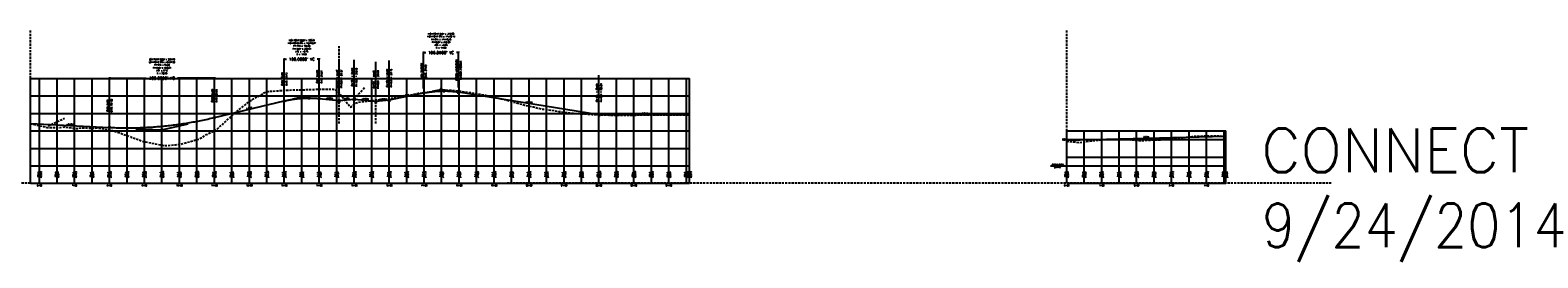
# Model space of a CAD drawing. Extents: x 114466 to 237039, y 16086 to 93345.
# Tile 71 of 81: x 225530 to 229843, y 38035 to 38687. Entities that reach past the tile are written whole.
import ezdxf
from ezdxf.enums import TextEntityAlignment as Align

# ---------------------------------------------------------------- set-up
doc = ezdxf.new("R2010")
doc.units = 0
doc.header["$LTSCALE"] = 50
doc.header["$MEASUREMENT"] = 0
doc.linetypes.add('HIDDEN_050%', pattern=[0.1875, 0.125, -0.0625])
doc.layers.get('0').update_dxf_attribs({"color": 1})
doc.layers.add('_CAB-PROF-TXT', color=31, linetype='HIDDEN_050%', plot=False)
for name, color, linetype in [('CONNECT-PBASE', 101, 'Continuous'), ('CONNECT-PEGC', 1, 'HIDDEN_050%'), ('CONNECT-PEGCT', 101, 'Continuous'), ('CONNECT-PFGC', 4, 'Continuous'), ('CONNECT-PFGCT', 3, 'Continuous'), ('CONNECT-PGRID', 251, 'Continuous'), ('CONNECT-PGRIDT', 101, 'Continuous'), ('MURRAY-PBASE', 101, 'Continuous'), ('MURRAY-PEGC', 1, 'HIDDEN_050%'), ('MURRAY-PEGCT', 101, 'Continuous'), ('MURRAY-PFGC', 4, 'Continuous'), ('MURRAY-PFGCT', 3, 'Continuous'), ('MURRAY-PGRID', 251, 'Continuous')]:
    doc.layers.add(name, color=color, linetype=linetype)
doc.styles.add('C10O', font='complex', dxfattribs={"oblique": 20, "height": 4.167})
doc.styles.add('L140', font='ROMANSM.shx', dxfattribs={"height": 14})
doc.styles.add('l80', font='ROMANSM.shx', dxfattribs={"height": 8})
doc.dimstyles.get("Standard").update_dxf_attribs({"dimtxt": 0.18, "dimasz": 0.18, "dimexe": 0.18, "dimexo": 0.0625, "dimgap": 0.09, "dimtad": 0, "dimtih": 1, "dimtoh": 1, "dimdec": 4, "dimzin": 0, "dimdsep": 46, "dimtxsty": 'Standard', "dimcen": 0.09, "dimadec": 0, "dimazin": 0, "dimtfac": 1, "dimtdec": 4, "dimtofl": 0, "dimtmove": 0, "dimatfit": 3, "dimfxl": 1, "dimtolj": 1, "dimtzin": 0, "dimarcsym": 0})

# ---------------------------------------------------------------- blocks, each defined once
blk = doc.blocks.new('datum')
blk.add_line((-1.625, 0), (-0.125, 0))
at = {"style": 'C10O', "oblique": 20}
blk.add_text('DATUM ELEV', height=0.1389, dxfattribs=at).set_placement((-0.9375, 0.05), align=Align.CENTER)
blk.add_attdef('DATUM', text='', height=0.1389, dxfattribs=at).set_placement((-0.9375, -0.18889), align=Align.CENTER)
blk = doc.blocks.new('pvi2')
for p, q in [((0, 0.1), (-0.075, -0.05)), ((0.075, -0.05), (0, 0.1)), ((-0.075, -0.05), (0.075, -0.05))]:
    blk.add_line(p, q)
blk.add_circle((0, 0), 0.0125)
at = {"flags": 1}
for tag, p in [('K', (0, -0.005)), ('LENGTH', (0, -0.033))]:
    blk.add_attdef(tag, text='', height=0.01, dxfattribs=at).set_placement(p, align=Align.CENTER)
blk = doc.blocks.new('*D67')
at = {"layer": 'Defpoints', "color": 0}
for p in [(225757.5, 38549.2), (226057.5, 38549.2), (226057.5, 38549.2)]:
    blk.add_point(p, dxfattribs=at)
at = {"layer": 'MURRAY-PFGCT', "color": 0, "lineweight": -2}
for p, q in [((225757.5, 38552.4), (225757.5, 38549.6)), ((225757.9, 38549.2), (225862.8, 38549.2)), ((226057.2, 38549.2), (225952.3, 38549.2)), ((226057.5, 38552.4), (226057.5, 38549.6))]:
    blk.add_line(p, q, dxfattribs=at)
at = {"layer": 'MURRAY-PFGCT', "color": 0}
for points in [[(225757.9, 38549.3), (225757.9, 38549.2), (225757.5, 38549.2)], [(226057.2, 38549.3), (226057.2, 38549.2), (226057.5, 38549.2)]]:
    blk.add_solid(points, dxfattribs=at)
at = {"layer": 'MURRAY-PFGCT', "color": 0, "insert": (225907.5, 38549.2), "char_height": 8, "attachment_point": 5, "style": 'l80'}
blk.add_mtext("\\A1;300.0000' VC", dxfattribs=at)
blk = doc.blocks.new('*D68')
at = {"layer": 'Defpoints', "color": 0}
for p in [(226257.5, 38603.6), (226357.5, 38603.6), (226357.5, 38603.6)]:
    blk.add_point(p, dxfattribs=at)
at = {"layer": 'MURRAY-PFGCT', "color": 0, "lineweight": -2}
for p, q in [((226257.5, 38606.7), (226257.5, 38604)), ((226257.9, 38603.6), (226263.5, 38603.6)), ((226357.2, 38603.6), (226351.5, 38603.6)), ((226357.5, 38606.7), (226357.5, 38604))]:
    blk.add_line(p, q, dxfattribs=at)
at = {"layer": 'MURRAY-PFGCT', "color": 0}
for points in [[(226257.9, 38603.7), (226257.9, 38603.6), (226257.5, 38603.6)], [(226357.2, 38603.7), (226357.2, 38603.6), (226357.5, 38603.6)]]:
    blk.add_solid(points, dxfattribs=at)
at = {"layer": 'MURRAY-PFGCT', "color": 0, "insert": (226307.5, 38603.6), "char_height": 8, "attachment_point": 5, "style": 'l80'}
blk.add_mtext("\\A1;100.0000' VC", dxfattribs=at)
blk = doc.blocks.new('*D69')
at = {"layer": 'Defpoints', "color": 0}
for p in [(226655.9, 38622.4), (226755.9, 38622.4), (226755.9, 38622.4)]:
    blk.add_point(p, dxfattribs=at)
at = {"layer": 'MURRAY-PFGCT', "color": 0, "lineweight": -2}
for p, q in [((226655.9, 38625.5), (226655.9, 38622.7)), ((226656.2, 38622.4), (226661.9, 38622.4)), ((226755.5, 38622.4), (226749.9, 38622.4)), ((226755.9, 38625.5), (226755.9, 38622.7))]:
    blk.add_line(p, q, dxfattribs=at)
at = {"layer": 'MURRAY-PFGCT', "color": 0}
for points in [[(226656.2, 38622.4), (226656.2, 38622.3), (226655.9, 38622.4)], [(226755.5, 38622.4), (226755.5, 38622.3), (226755.9, 38622.4)]]:
    blk.add_solid(points, dxfattribs=at)
at = {"layer": 'MURRAY-PFGCT', "color": 0, "insert": (226705.9, 38622.4), "char_height": 8, "attachment_point": 5, "style": 'l80'}
blk.add_mtext("\\A1;100.0000' VC", dxfattribs=at)

msp = doc.modelspace()

# ---------------------------------------------------------------- linework, layer by layer
at = {"layer": '_CAB-PROF-TXT'}
for p, q in [((225531.07615, 38248.57291), (225531.07615, 38686.7833)), ((228495.48664, 38248.57291), (228495.48664, 38686.7833)), ((226414.51141, 38419.52253), (226414.51141, 38642.42288)), ((226457.51141, 38489.72291), (226488.32295, 38523.87416)), ((226519.51141, 38419.52253), (226519.51141, 38498.57291)), ((225582.07615, 38413.07291), (225628.36261, 38434.63474)), ((225531.07615, 38248.57291), (223930.81433, 38248.57291)), ((229252.35258, 38248.57291), (226895.22482, 38248.57291))]:
    msp.add_line(p, q, dxfattribs=at)
at = {"layer": 'CONNECT-PBASE'}
for p, q in [((228495.48664, 38248.57291), (228495.48664, 38298.57291)), ((228495.48664, 38298.57291), (228950.68561, 38298.57291)), ((228545.48664, 38248.57291), (228545.48664, 38298.57291)), ((228595.48664, 38248.57291), (228595.48664, 38298.57291)), ((228645.48664, 38248.57291), (228645.48664, 38298.57291)), ((228695.48664, 38248.57291), (228695.48664, 38298.57291)), ((228745.48664, 38248.57291), (228745.48664, 38298.57291)), ((228795.48664, 38248.57291), (228795.48664, 38298.57291)), ((228845.48664, 38248.57291), (228845.48664, 38298.57291)), ((228895.48664, 38248.57291), (228895.48664, 38298.57291)), ((228945.48664, 38248.57291), (228945.48664, 38298.57291)), ((228950.68561, 38248.57291), (228950.68561, 38298.57291)), ((228495.48664, 38248.57291), (228950.68561, 38248.57291))]:
    msp.add_line(p, q, dxfattribs=at)
at = {"layer": 'CONNECT-PEGC', "flags": 128}
msp.add_lwpolyline([(228495.48664, 38368.73479), (228518.25183, 38366.8331), (228530.89932, 38365.48942), (228566.25509, 38369.93807), (228578.90232, 38371.55445), (228614.25883, 38374.44902), (228626.90632, 38374.04328), (228662.26209, 38373.86651), (228674.90932, 38373.58592), (228710.26583, 38370.45566), (228722.91332, 38371.78485), (228758.26983, 38373.39049), (228770.91732, 38373.43265), (228806.27309, 38376.47452), (228818.92032, 38377.70887), (228854.27683, 38382.46687), (228866.92432, 38383.74469), (228879.57155, 38383.68146), (228914.92732, 38384.71628), (228927.57482, 38384.76766), (228950.68461, 38383.09475)], dxfattribs=at)
at = {"layer": 'CONNECT-PFGC'}
msp.add_line((228495.48664, 38371.67291), (228950.68561, 38383.09829), dxfattribs=at)
at = {"layer": 'CONNECT-PGRID'}
for p, q in [((228495.48664, 38298.57291), (228495.48664, 38398.57291)), ((228495.48664, 38398.57291), (228950.68561, 38398.57291)), ((228545.48664, 38298.57291), (228545.48664, 38398.57291)), ((228595.48664, 38298.57291), (228595.48664, 38398.57291)), ((228645.48664, 38298.57291), (228645.48664, 38398.57291)), ((228695.48664, 38298.57291), (228695.48664, 38398.57291)), ((228745.48664, 38298.57291), (228745.48664, 38398.57291)), ((228795.48664, 38298.57291), (228795.48664, 38398.57291)), ((228845.48664, 38298.57291), (228845.48664, 38398.57291)), ((228895.48664, 38298.57291), (228895.48664, 38398.57291)), ((228945.48664, 38298.57291), (228945.48664, 38398.57291)), ((228950.68561, 38298.57291), (228950.68561, 38398.57291)), ((228495.48664, 38373.57291), (228950.68561, 38373.57291)), ((228495.48664, 38323.57291), (228950.68561, 38323.57291))]:
    msp.add_line(p, q, dxfattribs=at)
at = {"layer": 'MURRAY-PBASE'}
for p, q in [((225531.07615, 38248.57291), (225531.07615, 38298.57291)), ((225531.07615, 38298.57291), (227416.80437, 38298.57291)), ((225557.51141, 38248.57291), (225557.51141, 38298.57291)), ((225607.51141, 38248.57291), (225607.51141, 38298.57291)), ((225657.51141, 38248.57291), (225657.51141, 38298.57291)), ((225707.51141, 38248.57291), (225707.51141, 38298.57291)), ((225757.51141, 38248.57291), (225757.51141, 38298.57291)), ((225807.51141, 38248.57291), (225807.51141, 38298.57291)), ((225857.51141, 38248.57291), (225857.51141, 38298.57291)), ((225907.51141, 38248.57291), (225907.51141, 38298.57291)), ((225957.51141, 38248.57291), (225957.51141, 38298.57291)), ((226007.51141, 38248.57291), (226007.51141, 38298.57291)), ((226057.51141, 38248.57291), (226057.51141, 38298.57291)), ((226107.51141, 38248.57291), (226107.51141, 38298.57291)), ((226157.51141, 38248.57291), (226157.51141, 38298.57291)), ((226207.51141, 38248.57291), (226207.51141, 38298.57291)), ((226257.51141, 38248.57291), (226257.51141, 38298.57291)), ((226307.51141, 38248.57291), (226307.51141, 38298.57291)), ((226357.51141, 38248.57291), (226357.51141, 38298.57291)), ((226407.51141, 38248.57291), (226407.51141, 38298.57291)), ((226457.51141, 38248.57291), (226457.51141, 38298.57291)), ((226507.51141, 38248.57291), (226507.51141, 38298.57291)), ((226557.51141, 38248.57291), (226557.51141, 38298.57291)), ((226607.51141, 38248.57291), (226607.51141, 38298.57291)), ((226657.51141, 38248.57291), (226657.51141, 38298.57291)), ((226707.51141, 38248.57291), (226707.51141, 38298.57291)), ((226757.51141, 38248.57291), (226757.51141, 38298.57291)), ((226807.51141, 38248.57291), (226807.51141, 38298.57291)), ((226857.51141, 38248.57291), (226857.51141, 38298.57291)), ((226907.51141, 38248.57291), (226907.51141, 38298.57291)), ((226957.51141, 38248.57291), (226957.51141, 38298.57291)), ((227007.51141, 38248.57291), (227007.51141, 38298.57291)), ((227057.51141, 38248.57291), (227057.51141, 38298.57291)), ((227107.51141, 38248.57291), (227107.51141, 38298.57291)), ((227157.51141, 38248.57291), (227157.51141, 38298.57291)), ((227207.51141, 38248.57291), (227207.51141, 38298.57291)), ((227257.51141, 38248.57291), (227257.51141, 38298.57291)), ((227307.51141, 38248.57291), (227307.51141, 38298.57291)), ((227357.51141, 38248.57291), (227357.51141, 38298.57291)), ((227407.51141, 38248.57291), (227407.51141, 38298.57291)), ((227416.80437, 38248.57291), (227416.80437, 38298.57291)), ((225531.07615, 38248.57291), (227416.80437, 38248.57291))]:
    msp.add_line(p, q, dxfattribs=at)
at = {"layer": 'MURRAY-PEGC', "flags": 128}
msp.add_lwpolyline([(225531.07615, 38419.52253), (225568.20181, 38410.92615), (225579.07915, 38408.45851), (225616.20559, 38408.50879), (225627.08315, 38409.6667), (225664.20959, 38405.16936), (225675.08715, 38407.24385), (225712.21281, 38406.05668), (225723.09015, 38407.24065), (225760.21659, 38401.502), (225771.09415, 38398.09738), (225808.21981, 38385.19701), (225819.09715, 38380.97098), (225844.49509, 38371.85229), (225856.79463, 38367.61887), (225867.12448, 38365.95429), (225888.52916, 38361.67212), (225888.5443, 38361.67212), (225909.29814, 38357.79324), (225915.41465, 38356.41042), (225932.57838, 38357.6895), (225932.59352, 38357.6895), (225946.40955, 38358.88616), (225961.37365, 38360.68539), (225961.37787, 38360.68539), (225964.32133, 38361.06663), (225969.56586, 38362.76705), (226013.75389, 38375.22313), (226035.10587, 38388.07771), (226063.18542, 38401.9277), (226100.6457, 38435.33695), (226112.61797, 38446.88767), (226149.35863, 38476.08768), (226159.54657, 38484.32219), (226162.05053, 38485.47711), (226199.22604, 38507.0387), (226211.48206, 38511.64522), (226231.7261, 38512.71789), (226260.91462, 38514.97036), (226278.58574, 38515.59944), (226310.34614, 38516.20979), (226350.4862, 38517.63079), (226357.94543, 38517.9998), (226359.7787, 38518.09165), (226397.62506, 38517.43062), (226409.21023, 38513.79911), (226432.98397, 38483.31682), (226446.9582, 38466.59848), (226459.25721, 38475.27528), (226463.81435, 38478.56774), (226469.0876, 38481.05509), (226469.16933, 38481.07815), (226469.50703, 38481.11035), (226488.48951, 38483.43077), (226489.02358, 38483.51276), (226498.5174, 38484.42926), (226509.67009, 38485.52048), (226510.2456, 38485.58116), (226510.48439, 38485.61488), (226511.85788, 38485.73281), (226516.28323, 38486.17324), (226574.59888, 38493.32061), (226582.36907, 38494.34694), (226600.21479, 38498.17975), (226636.71399, 38505.29499), (226637.17404, 38505.32946), (226641.66773, 38506.01455), (226662.93305, 38508.25905), (226674.38599, 38510.17441), (226684.38749, 38511.80697), (226705.38392, 38516.96102), (226705.99295, 38516.90951), (226706.01404, 38516.90951), (226717.93461, 38515.93875), (226737.621, 38514.54441), (226737.64209, 38514.54441), (226747.71593, 38513.85065), (226747.71661, 38513.85065), (226753.49496, 38513.45585), (226766.30489, 38511.34145), (226801.56376, 38506.52602), (226833.31378, 38500.43957), (226849.63355, 38497.08243), (226867.7569, 38492.96208), (226897.70235, 38485.48985), (226918.48284, 38479.5546), (226945.77214, 38472.20683), (226970.34516, 38467.07035), (226993.84194, 38461.20976), (227019.93545, 38458.20536), (227041.91073, 38454.40147), (227070.66156, 38450.45956), (227089.98053, 38448.25831), (227121.38747, 38447.13635), (227138.04932, 38445.64112), (227172.1137, 38444.63932), (227186.11912, 38443.68077), (227222.84029, 38443.83739), (227234.18891, 38443.64194), (227273.56602, 38444.01639), (227282.25771, 38444.18557), (227324.29242, 38444.63212), (227330.3275, 38444.79201), (227375.01803, 38444.60467), (227378.39629, 38444.65078), (227381.43836, 38444.61477), (227416.80337, 38444.50206)], dxfattribs=at)
at = {"layer": 'MURRAY-PFGC'}
for p, q in [((226680.89148, 38511.99893), (226705.89148, 38516.99893)), ((226705.89148, 38516.99893), (226730.89148, 38513.43145)), ((226057.51141, 38436.74791), (226257.51141, 38484.24791)), ((226282.51141, 38490.18541), (226307.51141, 38496.12291)), ((226307.51141, 38496.12291), (226332.51141, 38493.62291)), ((226357.51141, 38491.12291), (226414.51141, 38485.42291)), ((226414.51141, 38485.42291), (226457.51141, 38489.72291)), ((226457.51141, 38489.72291), (226519.51141, 38483.52291)), ((226519.51141, 38483.52291), (226557.51141, 38487.32291)), ((226557.51141, 38487.32291), (226655.89148, 38506.99893)), ((226755.89148, 38509.86396), (226755.89148, 38509.86396)), ((226755.89148, 38509.86396), (227157.51141, 38445.06876)), ((227157.51141, 38445.06876), (227416.80337, 38444.50206)), ((225531.07615, 38419.52253), (225757.51141, 38408.4547)), ((225832.51141, 38404.78881), (225907.51141, 38401.12291)), ((225907.51141, 38401.12291), (225982.51141, 38418.93541))]:
    msp.add_line(p, q, dxfattribs=at)
for points in [[(226655.89148, 38506.99893), (226657.45398, 38507.30725), (226659.01648, 38507.6072), (226660.57898, 38507.89878), (226662.14148, 38508.182), (226663.70398, 38508.45685), (226665.26648, 38508.72333), (226666.82898, 38508.98145), (226668.39148, 38509.2312), (226669.95398, 38509.47258), (226671.51648, 38509.70559), (226673.07898, 38509.93024), (226674.64148, 38510.14653), (226676.20398, 38510.35444), (226677.76648, 38510.55399), (226679.32898, 38510.74518), (226680.89148, 38510.92799), (226682.45398, 38511.10244), (226684.01648, 38511.26853), (226685.57898, 38511.42624), (226687.14148, 38511.57559), (226688.70398, 38511.71658), (226690.26648, 38511.84919), (226691.82898, 38511.97344), (226693.39148, 38512.08932), (226694.95398, 38512.19684), (226696.51648, 38512.29599), (226698.07898, 38512.38677), (226699.64148, 38512.46919), (226701.20398, 38512.54324), (226702.76648, 38512.60892), (226704.32898, 38512.66624), (226705.89148, 38512.71519), (226707.45398, 38512.75577), (226709.01648, 38512.78799), (226710.57898, 38512.81184), (226712.14148, 38512.82732), (226713.70398, 38512.83443), (226715.26648, 38512.83318), (226716.82898, 38512.82357), (226718.39148, 38512.80558), (226719.95398, 38512.77923), (226721.51648, 38512.74451), (226723.07898, 38512.70143), (226724.64148, 38512.64998), (226726.20398, 38512.59016), (226727.76648, 38512.52198), (226729.32898, 38512.44543), (226730.89148, 38512.36051), (226732.45398, 38512.26723), (226734.01648, 38512.16557), (226735.57898, 38512.05556), (226737.14148, 38511.93717), (226738.70398, 38511.81042), (226740.26648, 38511.6753), (226741.82898, 38511.53182), (226743.39148, 38511.37997), (226744.95398, 38511.21975), (226746.51648, 38511.05117), (226748.07898, 38510.87422), (226749.64148, 38510.6889), (226751.20398, 38510.49521), (226752.76648, 38510.29316), (226754.32898, 38510.08275), (226755.89148, 38509.86396)], [(226257.51141, 38484.24791), (226259.07391, 38484.61489), (226260.63641, 38484.97362), (226262.19891, 38485.32412), (226263.76141, 38485.66637), (226265.32391, 38486.00039), (226266.88641, 38486.32616), (226268.44891, 38486.6437), (226270.01141, 38486.95299), (226271.57391, 38487.25405), (226273.13641, 38487.54687), (226274.69891, 38487.83144), (226276.26141, 38488.10778), (226277.82391, 38488.37588), (226279.38641, 38488.63573), (226280.94891, 38488.88735), (226282.51141, 38489.13073), (226284.07391, 38489.36587), (226285.63641, 38489.59276), (226287.19891, 38489.81142), (226288.76141, 38490.02184), (226290.32391, 38490.22402), (226291.88641, 38490.41796), (226293.44891, 38490.60366), (226295.01141, 38490.78112), (226296.57391, 38490.95034), (226298.13641, 38491.11132), (226299.69891, 38491.26406), (226301.26141, 38491.40856), (226302.82391, 38491.54482), (226304.38641, 38491.67284), (226305.94891, 38491.79262), (226307.51141, 38491.90416), (226309.07391, 38492.00747), (226310.63641, 38492.10253), (226312.19891, 38492.18935), (226313.76141, 38492.26793), (226315.32391, 38492.33828), (226316.88641, 38492.40038), (226318.44891, 38492.45424), (226320.01141, 38492.49987), (226321.57391, 38492.53725), (226323.13641, 38492.5664), (226324.69891, 38492.5873), (226326.26141, 38492.59997), (226327.82391, 38492.60439), (226329.38641, 38492.60058), (226330.94891, 38492.58852), (226332.51141, 38492.56823), (226334.07391, 38492.53969), (226335.63641, 38492.50292), (226337.19891, 38492.45791), (226338.76141, 38492.40465), (226340.32391, 38492.34316), (226341.88641, 38492.27343), (226343.44891, 38492.19546), (226345.01141, 38492.10924), (226346.57391, 38492.01479), (226348.13641, 38491.9121), (226349.69891, 38491.80117), (226351.26141, 38491.682), (226352.82391, 38491.55459), (226354.38641, 38491.41894), (226355.94891, 38491.27504), (226357.51141, 38491.12291)], [(225757.51141, 38408.4547), (225762.19891, 38408.23607), (225766.88641, 38408.03841), (225771.57391, 38407.86173), (225776.26141, 38407.70603), (225780.94891, 38407.5713), (225785.63641, 38407.45754), (225790.32391, 38407.36476), (225795.01141, 38407.29295), (225799.69891, 38407.24212), (225804.38641, 38407.21227), (225809.07391, 38407.20339), (225813.76141, 38407.21548), (225818.44891, 38407.24855), (225823.13641, 38407.30259), (225827.82391, 38407.37761), (225832.51141, 38407.47361), (225837.19891, 38407.59058), (225841.88641, 38407.72852), (225846.57391, 38407.88744), (225851.26141, 38408.06733), (225855.94891, 38408.2682), (225860.63641, 38408.49005), (225865.32391, 38408.73286), (225870.01141, 38408.99666), (225874.69891, 38409.28143), (225879.38641, 38409.58717), (225884.07391, 38409.91389), (225888.76141, 38410.26158), (225893.44891, 38410.63025), (225898.13641, 38411.0199), (225902.82391, 38411.43052), (225907.51141, 38411.86211), (225912.19891, 38412.31468), (225916.88641, 38412.78822), (225921.57391, 38413.28274), (225926.26141, 38413.79824), (225930.94891, 38414.33471), (225935.63641, 38414.89215), (225940.32391, 38415.47057), (225945.01141, 38416.06996), (225949.69891, 38416.69033), (225954.38641, 38417.33168), (225959.07391, 38417.99399), (225963.76141, 38418.67729), (225968.44891, 38419.38156), (225973.13641, 38420.1068), (225977.82391, 38420.85302), (225982.51141, 38421.62021), (225987.19891, 38422.40838), (225991.88641, 38423.21753), (225996.57391, 38424.04765), (226001.26141, 38424.89874), (226005.94891, 38425.77081), (226010.63641, 38426.66385), (226015.32391, 38427.57787), (226020.01141, 38428.51286), (226024.69891, 38429.46883), (226029.38641, 38430.44578), (226034.07391, 38431.4437), (226038.76141, 38432.46259), (226043.44891, 38433.50246), (226048.13641, 38434.5633), (226052.82391, 38435.64512), (226057.51141, 38436.74791)]]:
    msp.add_lwpolyline(points, dxfattribs=at)
at = {"layer": 'MURRAY-PFGCT'}
for p, q in [((226257.51141, 38496.74791), (226257.51141, 38603.62291)), ((226357.51141, 38503.62291), (226357.51141, 38603.62291)), ((226414.51141, 38497.92291), (226414.51141, 38597.92291)), ((226457.51141, 38502.22291), (226457.51141, 38602.22291)), ((226557.51141, 38499.82291), (226557.51141, 38599.82291)), ((226655.89148, 38519.49893), (226655.89148, 38622.36396)), ((226755.89148, 38522.36396), (226755.89148, 38622.36396)), ((226755.89148, 38522.36396), (226755.89148, 38622.36396)), ((226519.51141, 38496.02291), (226519.51141, 38596.02291)), ((227157.51141, 38457.56876), (227157.51141, 38557.56876)), ((225757.51141, 38420.9547), (225757.51141, 38549.24791)), ((226057.51141, 38449.24791), (226057.51141, 38549.24791)), ((226714.25168, 38512.83495), (226714.25168, 38508.83495)), ((226327.88178, 38492.6044), (226327.88178, 38488.6044)), ((225808.71486, 38407.20332), (225808.71486, 38403.20332))]:
    msp.add_line(p, q, dxfattribs=at)
for centre in [(226755.89148, 38509.86396), (226257.51141, 38484.24791), (226357.51141, 38491.12291), (226655.89148, 38506.99893), (226057.51141, 38436.74791), (225757.51141, 38408.4547)]:
    msp.add_circle(centre, 2, dxfattribs=at)
at = {"layer": 'MURRAY-PGRID'}
for p, q in [((225531.07615, 38298.57291), (225531.07615, 38548.57291)), ((225531.07615, 38548.57291), (227416.80437, 38548.57291)), ((225557.51141, 38298.57291), (225557.51141, 38548.57291)), ((225607.51141, 38298.57291), (225607.51141, 38548.57291)), ((225657.51141, 38298.57291), (225657.51141, 38548.57291)), ((225707.51141, 38298.57291), (225707.51141, 38548.57291)), ((225757.51141, 38298.57291), (225757.51141, 38548.57291)), ((225807.51141, 38298.57291), (225807.51141, 38548.57291)), ((225857.51141, 38298.57291), (225857.51141, 38548.57291)), ((225907.51141, 38298.57291), (225907.51141, 38548.57291)), ((225957.51141, 38298.57291), (225957.51141, 38548.57291)), ((226007.51141, 38298.57291), (226007.51141, 38548.57291)), ((226057.51141, 38298.57291), (226057.51141, 38548.57291)), ((226107.51141, 38298.57291), (226107.51141, 38548.57291)), ((226157.51141, 38298.57291), (226157.51141, 38548.57291)), ((226207.51141, 38298.57291), (226207.51141, 38548.57291)), ((226257.51141, 38298.57291), (226257.51141, 38548.57291)), ((226307.51141, 38298.57291), (226307.51141, 38548.57291)), ((226357.51141, 38298.57291), (226357.51141, 38548.57291)), ((226407.51141, 38298.57291), (226407.51141, 38548.57291)), ((226457.51141, 38298.57291), (226457.51141, 38548.57291)), ((226507.51141, 38298.57291), (226507.51141, 38548.57291)), ((226557.51141, 38298.57291), (226557.51141, 38548.57291)), ((226607.51141, 38298.57291), (226607.51141, 38548.57291)), ((226657.51141, 38298.57291), (226657.51141, 38548.57291)), ((226707.51141, 38298.57291), (226707.51141, 38548.57291)), ((226757.51141, 38298.57291), (226757.51141, 38548.57291)), ((226807.51141, 38298.57291), (226807.51141, 38548.57291)), ((226857.51141, 38298.57291), (226857.51141, 38548.57291)), ((226907.51141, 38298.57291), (226907.51141, 38548.57291)), ((226957.51141, 38298.57291), (226957.51141, 38548.57291)), ((227007.51141, 38298.57291), (227007.51141, 38548.57291)), ((227057.51141, 38298.57291), (227057.51141, 38548.57291)), ((227107.51141, 38298.57291), (227107.51141, 38548.57291)), ((227157.51141, 38298.57291), (227157.51141, 38548.57291)), ((227207.51141, 38298.57291), (227207.51141, 38548.57291)), ((227257.51141, 38298.57291), (227257.51141, 38548.57291)), ((227307.51141, 38298.57291), (227307.51141, 38548.57291)), ((227357.51141, 38298.57291), (227357.51141, 38548.57291)), ((227407.51141, 38298.57291), (227407.51141, 38548.57291)), ((227416.80437, 38298.57291), (227416.80437, 38548.57291)), ((225531.07615, 38498.57291), (227416.80437, 38498.57291)), ((225531.07615, 38448.57291), (227416.80437, 38448.57291)), ((225531.07615, 38398.57291), (227416.80437, 38398.57291)), ((225531.07615, 38348.57291), (227416.80437, 38348.57291))]:
    msp.add_line(p, q, dxfattribs=at)

# ---------------------------------------------------------------- block references
at = {"layer": 'CONNECT-PBASE', "xscale": 28.79769618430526, "yscale": 28.79769618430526, "zscale": 28.79769618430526}
msp.add_blockref('datum', (228495.48664, 38298.57291), dxfattribs=at).add_auto_attribs({'DATUM': '285.00'})
at = {"layer": 'MURRAY-PFGC', "xscale": 48.01920768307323, "yscale": 48.01920768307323, "zscale": 48.01920768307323}
for p in [(226705.89148, 38516.99893), (226755.89148, 38509.86396), (226307.51141, 38496.12291), (226414.51141, 38485.42291), (226457.51141, 38489.72291), (226519.51141, 38483.52291), (226557.51141, 38487.32291), (227157.51141, 38445.06876), (225907.51141, 38401.12291)]:
    msp.add_blockref('pvi2', p, dxfattribs=at)

# ---------------------------------------------------------------- texts
at = {"layer": '_CAB-PROF-TXT', "style": 'L140'}
for s, p in [('CONNECT', (229052.16316, 38280.05869)), ('9/24/2014', (229052.16316, 38065.77298))]:
    msp.add_text(s, height=125, dxfattribs=at).set_placement(p)
at = {"layer": 'CONNECT-PEGCT', "style": 'l80'}
for s, p in [('299.0', (228495.48664, 38273.57291)), ('298.8', (228545.48664, 38273.57291)), ('299.9', (228595.48664, 38273.57291)), ('300.1', (228645.48664, 38273.57291)), ('299.6', (228695.48664, 38273.57291)), ('299.8', (228745.48664, 38273.57291)), ('300.4', (228795.48664, 38273.57291)), ('301.5', (228845.48664, 38273.57291)), ('302.1', (228895.48664, 38273.57291)), ('302.0', (228945.48664, 38273.57291)), ('301.9', (228950.68561, 38273.57291))]:
    msp.add_text(s, height=4, rotation=90, dxfattribs=at).set_placement(p, align=Align.BOTTOM_CENTER)
for s, p in [('0+00', (228495.48664, 38242.57291)), ('1+00', (228595.48664, 38242.57291)), ('2+00', (228695.48664, 38242.57291)), ('3+00', (228795.48664, 38242.57291)), ('4+00', (228895.48664, 38242.57291))]:
    msp.add_text(s, height=4, dxfattribs=at).set_placement(p, align=Align.MIDDLE_CENTER)
at = {"layer": 'CONNECT-PFGCT', "style": 'l80'}
msp.add_text('0.50%', height=4, rotation=1.43780754, dxfattribs=at).set_placement((228723.08612, 38377.3856), align=Align.BOTTOM_CENTER)
for s, p in [('299.62', (228496.81997, 38273.57291)), ('299.87', (228546.81997, 38273.57291)), ('300.12', (228596.81997, 38273.57291)), ('300.37', (228646.81997, 38273.57291)), ('300.62', (228696.81997, 38273.57291)), ('300.87', (228746.81997, 38273.57291)), ('301.13', (228796.81997, 38273.57291)), ('301.38', (228846.81997, 38273.57291)), ('301.63', (228896.81997, 38273.57291)), ('301.88', (228946.81997, 38273.57291)), ('301.91', (228952.01895, 38273.57291))]:
    msp.add_text(s, height=4, rotation=90, dxfattribs=at).set_placement(p, align=Align.TOP_CENTER)
at = {"layer": 'CONNECT-PGRIDT', "style": 'l80'}
msp.add_text('300', height=4, dxfattribs=at).set_placement((228491.98664, 38373.57291), align=Align.MIDDLE_RIGHT)
at = {"layer": 'MURRAY-PEGCT', "style": 'l80'}
for s, p in [('293.0', (225557.51141, 38273.57291)), ('292.0', (225607.51141, 38273.57291)), ('291.5', (225657.51141, 38273.57291)), ('291.5', (225707.51141, 38273.57291)), ('290.7', (225757.51141, 38273.57291)), ('287.4', (225807.51141, 38273.57291)), ('283.8', (225857.51141, 38273.57291)), ('281.9', (225907.51141, 38273.57291)), ('282.3', (225957.51141, 38273.57291)), ('285.0', (226007.51141, 38273.57291)), ('290.1', (226057.51141, 38273.57291)), ('298.7', (226107.51141, 38273.57291)), ('306.8', (226157.51141, 38273.57291)), ('312.3', (226207.51141, 38273.57291)), ('313.2', (226257.51141, 38273.57291)), ('313.5', (226307.51141, 38273.57291)), ('313.9', (226357.51141, 38273.57291)), ('313.2', (226407.51141, 38273.57291)), ('305.1', (226457.51141, 38273.57291)), ('307.3', (226507.51141, 38273.57291)), ('308.5', (226557.51141, 38273.57291)), ('310.2', (226607.51141, 38273.57291)), ('311.8', (226657.51141, 38273.57291)), ('313.6', (226707.51141, 38273.57291)), ('312.8', (226757.51141, 38273.57291)), ('311.4', (226807.51141, 38273.57291)), ('309.3', (226857.51141, 38273.57291)), ('306.8', (226907.51141, 38273.57291)), ('304.2', (226957.51141, 38273.57291)), ('302.2', (227007.51141, 38273.57291)), ('300.7', (227057.51141, 38273.57291)), ('299.8', (227107.51141, 38273.57291)), ('299.3', (227157.51141, 38273.57291)), ('299.0', (227207.51141, 38273.57291)), ('299.1', (227257.51141, 38273.57291)), ('299.2', (227307.51141, 38273.57291)), ('299.2', (227357.51141, 38273.57291)), ('299.2', (227407.51141, 38273.57291)), ('299.2', (227416.80437, 38273.57291))]:
    msp.add_text(s, height=4, rotation=90, dxfattribs=at).set_placement(p, align=Align.BOTTOM_CENTER)
for s, p in [('6+00', (225557.51141, 38242.57291)), ('7+00', (225657.51141, 38242.57291)), ('8+00', (225757.51141, 38242.57291)), ('9+00', (225857.51141, 38242.57291)), ('10+00', (225957.51141, 38242.57291)), ('11+00', (226057.51141, 38242.57291)), ('12+00', (226157.51141, 38242.57291)), ('13+00', (226257.51141, 38242.57291)), ('14+00', (226357.51141, 38242.57291)), ('15+00', (226457.51141, 38242.57291)), ('16+00', (226557.51141, 38242.57291)), ('17+00', (226657.51141, 38242.57291)), ('18+00', (226757.51141, 38242.57291)), ('19+00', (226857.51141, 38242.57291)), ('20+00', (226957.51141, 38242.57291)), ('21+00', (227057.51141, 38242.57291)), ('22+00', (227157.51141, 38242.57291)), ('23+00', (227257.51141, 38242.57291)), ('24+00', (227357.51141, 38242.57291))]:
    msp.add_text(s, height=4, dxfattribs=at).set_placement(p, align=Align.MIDDLE_CENTER)
at = {"layer": 'MURRAY-PFGCT', "style": 'l80'}
for s, p in [('HIGH POINT STA = 13+70.37', (226307.51141, 38647.62291)), ('HIGH POINT ELEV = 308.81', (226307.51141, 38655.62291)), ('PVI STA = 13+50', (226307.51141, 38639.62291)), ('HIGH POINT STA = 17+56.74', (226705.89148, 38666.36396)), ('HIGH POINT ELEV = 312.85', (226705.89148, 38674.36396)), ('PVI STA = 17+48.38', (226705.89148, 38658.36396)), ('PVI ELEV = 313.69', (226705.89148, 38650.36396)), ('A.D. = -6.85', (226705.89148, 38642.36396)), ('LOW POINT ELEV = 291.73', (225907.51141, 38601.24791)), ('PVI ELEV = 309.51', (226307.51141, 38631.62291)), ('A.D. = -6.75', (226307.51141, 38623.62291)), ('K = 14.81', (226307.51141, 38615.62291)), ('K = 14.59', (226705.89148, 38634.36396)), ('LOW POINT STA = 8+51.20', (225907.51141, 38593.24791)), ('PVI ELEV = 290.51', (225907.51141, 38577.24791)), ('PVI STA = 9+50', (225907.51141, 38585.24791)), ('A.D. = 5.73', (225907.51141, 38569.24791)), ('K = 52.38', (225907.51141, 38561.24791))]:
    msp.add_text(s, height=4, dxfattribs=at).set_placement(p, align=Align.CENTER)
for s, p in [('BVCS: 13+00', (226253.51141, 38546.74791)), ('EVCS: 14+00', (226353.51141, 38553.62291)), ('PVI STA  = 14+57', (226410.51141, 38547.92291)), ('PVI STA  = 15+00', (226453.51141, 38552.22291)), ('PVI STA  = 15+62', (226515.51141, 38546.02291)), ('PVI STA  = 16+00', (226553.51141, 38549.82291)), ('BVCS: 16+98.38', (226651.89148, 38569.49893)), ('PVI STA  = 17+98.38', (226751.89148, 38572.36396)), ('EVCS: 17+98.38', (226751.89148, 38572.36396)), ('EVCS: 11+00', (226053.51141, 38499.24791)), ('PVI STA  = 22+00', (227153.51141, 38507.56876)), ('BVCS: 8+00', (225753.51141, 38470.9547))]:
    msp.add_text(s, height=4, rotation=90, dxfattribs=at).set_placement(p, align=Align.CENTER)
for s, p in [('BVCE: 307.13', (226261.51141, 38546.74791)), ('EVCE: 308.51', (226361.51141, 38553.62291)), ('PVI ELEV = 307.37', (226418.51141, 38547.92291)), ('PVI ELEV = 308.23', (226461.51141, 38552.22291)), ('PVI ELEV = 306.99', (226523.51141, 38546.02291)), ('PVI ELEV = 307.75', (226561.51141, 38549.82291)), ('BVCE: 311.69', (226659.89148, 38569.49893)), ('PVI ELEV = 312.26', (226759.89148, 38572.36396)), ('EVCE: 312.26', (226759.89148, 38572.36396)), ('EVCE: 297.63', (226061.51141, 38499.24791)), ('PVI ELEV = 299.30', (227161.51141, 38507.56876)), ('BVCE: 291.98', (225761.51141, 38470.9547)), ('293.93', (225558.84474, 38273.57291)), ('293.44', (225608.84474, 38273.57291)), ('292.95', (225658.84474, 38273.57291)), ('292.47', (225708.84474, 38273.57291)), ('291.98', (225758.84474, 38273.57291)), ('291.98', (225758.84474, 38273.57291)), ('291.73', (225808.84474, 38273.57291)), ('291.95', (225858.84474, 38273.57291)), ('292.66', (225908.84474, 38273.57291)), ('293.84', (225958.84474, 38273.57291)), ('295.50', (226008.84474, 38273.57291)), ('297.63', (226058.84474, 38273.57291)), ('297.63', (226058.84474, 38273.57291)), ('300.01', (226108.84474, 38273.57291)), ('302.38', (226158.84474, 38273.57291)), ('304.76', (226208.84474, 38273.57291)), ('307.13', (226258.84474, 38273.57291)), ('307.13', (226258.84474, 38273.57291)), ('308.67', (226308.84474, 38273.57291)), ('308.51', (226358.84474, 38273.57291)), ('308.51', (226358.84474, 38273.57291)), ('307.51', (226408.84474, 38273.57291)), ('308.23', (226458.84474, 38273.57291)), ('308.23', (226458.84474, 38273.57291)), ('307.23', (226508.84474, 38273.57291)), ('307.75', (226558.84474, 38273.57291)), ('307.75', (226558.84474, 38273.57291)), ('309.75', (226608.84474, 38273.57291)), ('311.75', (226658.84474, 38273.57291)), ('312.84', (226708.84474, 38273.57291)), ('312.21', (226758.84474, 38273.57291)), ('310.59', (226808.84474, 38273.57291)), ('308.98', (226858.84474, 38273.57291)), ('307.37', (226908.84474, 38273.57291)), ('305.75', (226958.84474, 38273.57291)), ('304.14', (227008.84474, 38273.57291)), ('302.53', (227058.84474, 38273.57291)), ('300.91', (227108.84474, 38273.57291)), ('299.30', (227158.84474, 38273.57291)), ('299.30', (227158.84474, 38273.57291)), ('299.28', (227208.84474, 38273.57291)), ('299.26', (227258.84474, 38273.57291)), ('299.23', (227308.84474, 38273.57291)), ('299.21', (227358.84474, 38273.57291)), ('299.19', (227408.84474, 38273.57291)), ('299.19', (227418.1377, 38273.57291))]:
    msp.add_text(s, height=4, rotation=90, dxfattribs=at).set_placement(p, align=Align.TOP_CENTER)
for s, rotation, p in [('-2.00%', 354.28940686, (226386.01141, 38488.27291)), ('2.00%', 5.71059314, (226436.01141, 38487.57291)), ('-2.00%', 354.28940686, (226488.51141, 38486.62291)), ('2.00%', 5.71059314, (226538.51141, 38485.42291)), ('4.00%', 11.30993247, (226606.70145, 38497.16092)), ('-3.23%', 350.83517886, (226956.70145, 38477.46636)), ('4.75%', 13.36021844, (226157.51141, 38460.49791)), ('-0.04%', 359.8747758, (227287.15739, 38444.78541)), ('-0.98%', 357.20169167, (225644.29378, 38413.98861))]:
    msp.add_text(s, height=4, rotation=rotation, dxfattribs=at).set_placement(p, align=Align.BOTTOM_CENTER)

# ---------------------------------------------------------------- dimensions: what is measured, and where the dimension line sits
at = {"layer": 'MURRAY-PFGCT'}
for base, p1, p2, text, picture, middle in [((226357.51141, 38603.62291), (226257.51141, 38603.62291), (226357.51141, 38603.62291), "100.0000' VC", '*D68', (226307.51141, 38603.62291)), ((226755.89148, 38622.36396), (226655.89148, 38622.36396), (226755.89148, 38622.36396), "100.0000' VC", '*D69', (226705.89148, 38622.36396)), ((226057.51141, 38549.24791), (225757.51141, 38549.24791), (226057.51141, 38549.24791), "300.0000' VC", '*D67', (225907.51141, 38549.24791))]:
    dim = msp.add_linear_dim(base=base, p1=p1, p2=p2, text=text, dimstyle='Standard', override={"dimscale": 50, "dimtxt": 0.007087, "dimasz": 0.007087, "dimexe": 0.007087, "dimexo": 0.0625, "dimgap": 0.003543, "dimpost": "'", "dimtxsty": 'l80', "dimcen": 0.003543}, dxfattribs=at)
    dim.commit()
    dim.dimension.update_dxf_attribs({"geometry": picture, "text_midpoint": middle})

doc.saveas('drawing.dxf')
